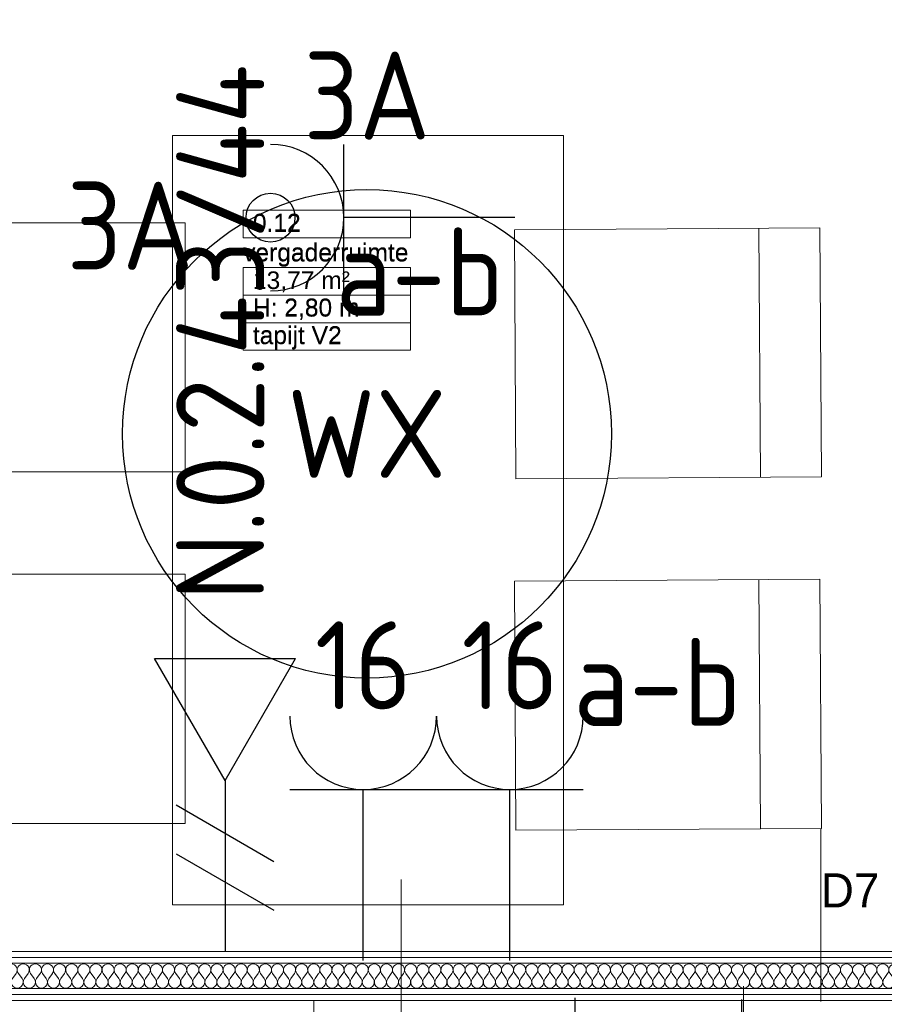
# Model space of a CAD drawing. Header units: millimetres. Extents: x -39149 to 267781, y -2340 to 58540.
# Tile 211 of 244: x 37482 to 39251, y 38920 to 40935. Entities that reach past the tile are written whole.
import ezdxf
from ezdxf.enums import TextEntityAlignment as Align

# ---------------------------------------------------------------- set-up
doc = ezdxf.new("R2010")
doc.units = ezdxf.units.MM
doc.header["$LTSCALE"] = 100
doc.header["$MEASUREMENT"] = 0
doc.linetypes.add('B0701', pattern=[46.823999, 31.199999, -15.624])
for name, color, linetype in [('22 C Binnenwanden', 7, 'Continuous'), ('22 C Binnenwanden Doorsnede-arcering', 7, 'Continuous'), ('22 C Binnenwanden Laagscheidingslijnen', 7, 'Continuous'), ('45 Plafond', 7, 'Continuous'), ('82 Interieur', 7, 'Continuous'), ('A Markers details', 7, 'Continuous'), ('EL6222--_KRACHT_230', 3, 'Continuous'), ('EL6311--_LICHT_BINNEN', 3, 'Continuous'), ('EL6441--_DATACOM', 3, 'Continuous'), ('Z Ruimteoppervlak', 7, 'Continuous'), ('Z Ruimteoppervlak Zone label', 7, 'Continuous'), ('Z Ruimteoppervlak Zone tekst', 7, 'Continuous')]:
    doc.layers.add(name, color=color, linetype=linetype)
doc.styles.add('BURO-018', font='isocp.shx', dxfattribs={"height": 180})
doc.styles.add('GENERATED_STYLE_1', font='arial.ttf')
doc.styles.add('GENERATED_STYLE_2', font='swiss.ttf')
doc.styles.add('GENERATED_STYLE_3', font='swiss.ttf', dxfattribs={"width": 0.96})
doc.styles.get("Standard").update_dxf_attribs({"font": 'txt', "bigfont": 'BIGFONT.SHX'})

# ---------------------------------------------------------------- blocks, each defined once
blk = doc.blocks.new('vergaderruimte_0.12_1_7', base_point=(38110.3, 40403.4))
at = {"layer": 'Z Ruimteoppervlak Zone label', "color": 8, "linetype": 'Continuous', "lineweight": 0}
for p, q in [((37939.2, 40544.8), (38281.3, 40544.8)), ((37939.2, 40488.2), (37939.2, 40544.8)), ((38281.3, 40544.8), (38281.3, 40488.2)), ((38281.3, 40488.2), (37939.2, 40488.2)), ((37939.2, 40427.9), (38281.3, 40427.9)), ((37939.2, 40371.3), (37939.2, 40427.9)), ((38281.3, 40427.9), (38281.3, 40371.3)), ((38281.3, 40371.3), (37939.2, 40371.3)), ((37939.2, 40371.3), (38281.3, 40371.3)), ((37939.2, 40314.7), (37939.2, 40371.3)), ((38281.3, 40371.3), (38281.3, 40314.7)), ((38281.3, 40314.7), (37939.2, 40314.7)), ((37939.2, 40314.7), (38281.3, 40314.7)), ((37939.2, 40258.2), (37939.2, 40314.7)), ((38281.3, 40314.7), (38281.3, 40258.2)), ((38281.3, 40258.2), (37939.2, 40258.2))]:
    blk.add_line(p, q, dxfattribs=at)
at = {"linetype": 'Continuous', "lineweight": 0, "flags": 1}
for tag in ['ROOM_AREA', 'ROOM_PERIM', 'ROOM_WALLS_SURF', 'ROOM_DOORS_SURF', 'ROOM_WINDS_SURF', 'ROOM_BASELEV', 'ROOM_NET_AREA', 'ROOM_REDUCED_AREA', 'ROOM_CALC_AREA', 'ROOM_VOLUME']:
    blk.add_attdef(tag, text='', height=2000, dxfattribs=at).set_placement((38110.3, 39831.9), align=Align.BOTTOM_LEFT)
at = {"layer": 'Z Ruimteoppervlak Zone tekst', "color": 2, "lineweight": 0, "insert": (37959.2, 40419.7), "char_height": 36, "attachment_point": 1, "style": 'GENERATED_STYLE_1'}
blk.add_mtext('{13,77 m²}', dxfattribs=at)
at = {"layer": 'Z Ruimteoppervlak Zone tekst', "color": 2, "lineweight": 0}
for tag, style, p in [('ROOM_NUMBER', 'GENERATED_STYLE_1', (37959.2, 40489.9)), ('ROOM_NAME', 'GENERATED_STYLE_2', (37939.2, 40429.2)), ('ROOM_HEIGHT', 'GENERATED_STYLE_1', (37959.2, 40316.4)), ('BASEC', 'GENERATED_STYLE_1', (37959.2, 40259.9))]:
    blk.add_attdef(tag, text='', height=36, dxfattribs=dict(at, style=style)).set_placement(p, align=Align.BOTTOM_LEFT)
blk = doc.blocks.new('Slab_121_7', base_point=(40134.1, 38927.6))
at = {"layer": '45 Plafond', "color": 8, "linetype": 'B0701', "lineweight": 0}
blk.add_lwpolyline([(40134.1, 38927.6), (36994.9, 38927.6, -0.445204), (35975.5, 40059.7), (35886.2, 39209.2, 0.445204), (36994.9, 37978), (40267.5, 37978)], format="xyb", close=True, dxfattribs=at)
blk = doc.blocks.new('Slab_123_7', base_point=(38594.4, 39122.9))
at = {"layer": '82 Interieur', "color": 8, "linetype": 'Continuous', "lineweight": 0}
blk.add_lwpolyline([(38594.4, 39122.9), (37794.4, 39122.9), (37794.4, 40697.8), (38594.4, 40697.8)], close=True, dxfattribs=at)
blk = doc.blocks.new('*X613')
at = {"layer": '22 C Binnenwanden Doorsnede-arcering', "color": 8, "linetype": 'Continuous', "lineweight": 0}
for p, q in [((36996.8, 38972.7), (37004.2, 38982.6)), ((37016.6, 38972.7), (37009.1, 38982.6)), ((37021.5, 38972.7), (37029, 38982.6)), ((37041.3, 38972.7), (37033.9, 38982.6)), ((37046.3, 38972.7), (37053.7, 38982.6)), ((37066.1, 38972.7), (37058.7, 38982.6)), ((37071, 38972.7), (37078.5, 38982.6)), ((37090.9, 38972.7), (37083.4, 38982.6)), ((37095.8, 38972.7), (37103.2, 38982.6)), ((37115.6, 38972.7), (37108.2, 38982.6)), ((37120.6, 38972.7), (37128, 38982.6)), ((37140.4, 38972.7), (37133, 38982.6)), ((37145.3, 38972.7), (37152.8, 38982.6)), ((37165.1, 38972.7), (37157.7, 38982.6)), ((37170.1, 38972.7), (37177.5, 38982.6)), ((37189.9, 38972.7), (37182.5, 38982.6)), ((37194.9, 38972.7), (37202.3, 38982.6)), ((37214.7, 38972.7), (37207.2, 38982.6)), ((37219.6, 38972.7), (37227, 38982.6)), ((37239.4, 38972.7), (37232, 38982.6)), ((37244.4, 38972.7), (37251.8, 38982.6)), ((37264.2, 38972.7), (37256.8, 38982.6)), ((37269.1, 38972.7), (37276.6, 38982.6)), ((37289, 38972.7), (37281.5, 38982.6)), ((37293.9, 38972.7), (37301.3, 38982.6)), ((37313.7, 38972.7), (37306.3, 38982.6)), ((37318.7, 38972.7), (37326.1, 38982.6)), ((37338.5, 38972.7), (37331, 38982.6)), ((37343.4, 38972.7), (37350.9, 38982.6)), ((37363.2, 38972.7), (37355.8, 38982.6)), ((37368.2, 38972.7), (37375.6, 38982.6)), ((37388, 38972.7), (37380.6, 38982.6)), ((37393, 38972.7), (37400.4, 38982.6)), ((37412.8, 38972.7), (37405.3, 38982.6)), ((37417.7, 38972.7), (37425.1, 38982.6)), ((37437.5, 38972.7), (37430.1, 38982.6)), ((37442.5, 38972.7), (37449.9, 38982.6)), ((37462.3, 38972.7), (37454.9, 38982.6)), ((37467.2, 38972.7), (37474.7, 38982.6)), ((37487, 38972.7), (37479.6, 38982.6)), ((37492, 38972.7), (37499.4, 38982.6)), ((37511.8, 38972.7), (37504.4, 38982.6)), ((37516.8, 38972.7), (37524.2, 38982.6)), ((37536.6, 38972.7), (37529.1, 38982.6)), ((37541.5, 38972.7), (37549, 38982.6)), ((37561.3, 38972.7), (37553.9, 38982.6)), ((37566.3, 38972.7), (37573.7, 38982.6)), ((37586.1, 38972.7), (37578.7, 38982.6)), ((37591, 38972.7), (37598.5, 38982.6)), ((37610.9, 38972.7), (37603.4, 38982.6)), ((37615.8, 38972.7), (37623.2, 38982.6)), ((37635.6, 38972.7), (37628.2, 38982.6)), ((37640.6, 38972.7), (37648, 38982.6)), ((37660.4, 38972.7), (37653, 38982.6)), ((37665.3, 38972.7), (37672.8, 38982.6)), ((37685.1, 38972.7), (37677.7, 38982.6)), ((37690.1, 38972.7), (37697.5, 38982.6)), ((37709.9, 38972.7), (37702.5, 38982.6)), ((37714.9, 38972.7), (37722.3, 38982.6)), ((37734.7, 38972.7), (37727.2, 38982.6)), ((37739.6, 38972.7), (37747, 38982.6)), ((37759.4, 38972.7), (37752, 38982.6)), ((37764.4, 38972.7), (37771.8, 38982.6)), ((37784.2, 38972.7), (37776.8, 38982.6)), ((37789.1, 38972.7), (37796.6, 38982.6)), ((37809, 38972.7), (37801.5, 38982.6)), ((37813.9, 38972.7), (37821.3, 38982.6)), ((37833.7, 38972.7), (37826.3, 38982.6)), ((37838.7, 38972.7), (37846.1, 38982.6)), ((37858.5, 38972.7), (37851, 38982.6)), ((37863.4, 38972.7), (37870.9, 38982.6)), ((37883.2, 38972.7), (37875.8, 38982.6)), ((37888.2, 38972.7), (37895.6, 38982.6)), ((37908, 38972.7), (37900.6, 38982.6)), ((37913, 38972.7), (37920.4, 38982.6)), ((37932.8, 38972.7), (37925.3, 38982.6)), ((37937.7, 38972.7), (37945.1, 38982.6)), ((37957.5, 38972.7), (37950.1, 38982.6)), ((37962.5, 38972.7), (37969.9, 38982.6)), ((37982.3, 38972.7), (37974.9, 38982.6)), ((37987.2, 38972.7), (37994.7, 38982.6)), ((38007, 38972.7), (37999.6, 38982.6)), ((38012, 38972.7), (38019.4, 38982.6)), ((38031.8, 38972.7), (38024.4, 38982.6)), ((38036.8, 38972.7), (38044.2, 38982.6)), ((38056.6, 38972.7), (38049.1, 38982.6)), ((38061.5, 38972.7), (38069, 38982.6)), ((38081.3, 38972.7), (38073.9, 38982.6)), ((38086.3, 38972.7), (38093.7, 38982.6)), ((38106.1, 38972.7), (38098.7, 38982.6)), ((38111, 38972.7), (38118.5, 38982.6)), ((38130.9, 38972.7), (38123.4, 38982.6)), ((38135.8, 38972.7), (38143.2, 38982.6)), ((38155.6, 38972.7), (38148.2, 38982.6)), ((38160.6, 38972.7), (38168, 38982.6)), ((38180.4, 38972.7), (38173, 38982.6)), ((38185.3, 38972.7), (38192.8, 38982.6)), ((38205.1, 38972.7), (38197.7, 38982.6)), ((38210.1, 38972.7), (38217.5, 38982.6)), ((38229.9, 38972.7), (38222.5, 38982.6)), ((38234.9, 38972.7), (38242.3, 38982.6)), ((38254.7, 38972.7), (38247.2, 38982.6)), ((38259.6, 38972.7), (38267, 38982.6)), ((38279.4, 38972.7), (38272, 38982.6)), ((38284.4, 38972.7), (38291.8, 38982.6)), ((38304.2, 38972.7), (38296.8, 38982.6)), ((38309.1, 38972.7), (38316.6, 38982.6)), ((38329, 38972.7), (38321.5, 38982.6)), ((38333.9, 38972.7), (38341.3, 38982.6)), ((38353.7, 38972.7), (38346.3, 38982.6)), ((38358.7, 38972.7), (38366.1, 38982.6)), ((38378.5, 38972.7), (38371, 38982.6)), ((38383.4, 38972.7), (38390.9, 38982.6)), ((38403.2, 38972.7), (38395.8, 38982.6)), ((38408.2, 38972.7), (38415.6, 38982.6)), ((38428, 38972.7), (38420.6, 38982.6)), ((38433, 38972.7), (38440.4, 38982.6)), ((38452.8, 38972.7), (38445.3, 38982.6)), ((38457.7, 38972.7), (38465.1, 38982.6)), ((38477.5, 38972.7), (38470.1, 38982.6)), ((38482.5, 38972.7), (38489.9, 38982.6)), ((38502.3, 38972.7), (38494.9, 38982.6)), ((38507.2, 38972.7), (38514.7, 38982.6)), ((38527, 38972.7), (38519.6, 38982.6)), ((38532, 38972.7), (38539.4, 38982.6)), ((38551.8, 38972.7), (38544.4, 38982.6)), ((38556.8, 38972.7), (38564.2, 38982.6)), ((38576.6, 38972.7), (38569.1, 38982.6)), ((38581.5, 38972.7), (38589, 38982.6)), ((38601.3, 38972.7), (38593.9, 38982.6)), ((38606.3, 38972.7), (38613.7, 38982.6)), ((38626.1, 38972.7), (38618.7, 38982.6)), ((38631, 38972.7), (38638.5, 38982.6)), ((38650.9, 38972.7), (38643.4, 38982.6)), ((38655.8, 38972.7), (38663.2, 38982.6)), ((38675.6, 38972.7), (38668.2, 38982.6)), ((38680.6, 38972.7), (38688, 38982.6)), ((38700.4, 38972.7), (38693, 38982.6)), ((38705.3, 38972.7), (38712.8, 38982.6)), ((38725.1, 38972.7), (38717.7, 38982.6)), ((38730.1, 38972.7), (38737.5, 38982.6)), ((38749.9, 38972.7), (38742.5, 38982.6)), ((38754.9, 38972.7), (38762.3, 38982.6)), ((38774.7, 38972.7), (38767.2, 38982.6)), ((38779.6, 38972.7), (38787, 38982.6)), ((38799.4, 38972.7), (38792, 38982.6)), ((38804.4, 38972.7), (38811.8, 38982.6)), ((38824.2, 38972.7), (38816.8, 38982.6)), ((38829.1, 38972.7), (38836.6, 38982.6)), ((38849, 38972.7), (38841.5, 38982.6)), ((38853.9, 38972.7), (38861.3, 38982.6)), ((38873.7, 38972.7), (38866.3, 38982.6)), ((38878.7, 38972.7), (38886.1, 38982.6)), ((38898.5, 38972.7), (38891, 38982.6)), ((38903.4, 38972.7), (38910.9, 38982.6)), ((38923.2, 38972.7), (38915.8, 38982.6)), ((38928.2, 38972.7), (38935.6, 38982.6)), ((38948, 38972.7), (38940.6, 38982.6)), ((38953, 38972.7), (38960.4, 38982.6)), ((38972.8, 38972.7), (38965.3, 38982.6)), ((38977.7, 38972.7), (38985.1, 38982.6)), ((38997.5, 38972.7), (38990.1, 38982.6)), ((39002.5, 38972.7), (39009.9, 38982.6)), ((39022.3, 38972.7), (39014.9, 38982.6)), ((39027.2, 38972.7), (39034.7, 38982.6)), ((39047, 38972.7), (39039.6, 38982.6)), ((39052, 38972.7), (39059.4, 38982.6)), ((39071.8, 38972.7), (39064.4, 38982.6)), ((39076.8, 38972.7), (39084.2, 38982.6)), ((39096.6, 38972.7), (39089.1, 38982.6)), ((39101.5, 38972.7), (39109, 38982.6)), ((39121.3, 38972.7), (39113.9, 38982.6)), ((39126.3, 38972.7), (39133.7, 38982.6)), ((39146.1, 38972.7), (39138.7, 38982.6)), ((39151, 38972.7), (39158.5, 38982.6)), ((39170.9, 38972.7), (39163.4, 38982.6)), ((39175.8, 38972.7), (39183.2, 38982.6)), ((39195.6, 38972.7), (39188.2, 38982.6)), ((39200.6, 38972.7), (39208, 38982.6)), ((39220.4, 38972.7), (39213, 38982.6)), ((39225.3, 38972.7), (39232.8, 38982.6)), ((39245.1, 38972.7), (39237.7, 38982.6)), ((39250.1, 38972.7), (39257.5, 38982.6)), ((39269.9, 38972.7), (39262.5, 38982.6)), ((39274.9, 38972.7), (39282.3, 38982.6)), ((39294.7, 38972.7), (39287.2, 38982.6)), ((39299.6, 38972.7), (39307, 38982.6)), ((39319.4, 38972.7), (39312, 38982.6)), ((39324.4, 38972.7), (39331.8, 38982.6)), ((39344.2, 38972.7), (39336.8, 38982.6)), ((39349.1, 38972.7), (39356.6, 38982.6)), ((39369, 38972.7), (39361.5, 38982.6)), ((39373.9, 38972.7), (39381.3, 38982.6)), ((39393.7, 38972.7), (39386.3, 38982.6)), ((39398.7, 38972.7), (39406.1, 38982.6)), ((39418.5, 38972.7), (39411, 38982.6)), ((39423.4, 38972.7), (39430.9, 38982.6)), ((39443.2, 38972.7), (39435.8, 38982.6)), ((39448.2, 38972.7), (39455.6, 38982.6)), ((39468, 38972.7), (39460.6, 38982.6)), ((39473, 38972.7), (39480.4, 38982.6)), ((39492.8, 38972.7), (39485.3, 38982.6)), ((39497.7, 38972.7), (39505.1, 38982.6)), ((39517.5, 38972.7), (39510.1, 38982.6)), ((39522.5, 38972.7), (39529.9, 38982.6)), ((39542.3, 38972.7), (39534.9, 38982.6)), ((39547.2, 38972.7), (39554.7, 38982.6)), ((39567, 38972.7), (39559.6, 38982.6)), ((39572, 38972.7), (39579.4, 38982.6)), ((39591.8, 38972.7), (39584.4, 38982.6)), ((39596.8, 38972.7), (39604.2, 38982.6)), ((39616.6, 38972.7), (39609.1, 38982.6)), ((39621.5, 38972.7), (39629, 38982.6)), ((39641.3, 38972.7), (39633.9, 38982.6)), ((39646.3, 38972.7), (39653.7, 38982.6)), ((39666.1, 38972.7), (39658.7, 38982.6)), ((39671, 38972.7), (39678.5, 38982.6)), ((39690.9, 38972.7), (39683.4, 38982.6)), ((39695.8, 38972.7), (39703.2, 38982.6)), ((39715.6, 38972.7), (39708.2, 38982.6)), ((39720.6, 38972.7), (39728, 38982.6)), ((39740.4, 38972.7), (39733, 38982.6)), ((39745.3, 38972.7), (39752.8, 38982.6)), ((39765.1, 38972.7), (39757.7, 38982.6)), ((39770.1, 38972.7), (39777.5, 38982.6)), ((39789.9, 38972.7), (39782.5, 38982.6)), ((39794.9, 38972.7), (39802.3, 38982.6)), ((39814.7, 38972.7), (39807.2, 38982.6)), ((39819.6, 38972.7), (39827, 38982.6)), ((39839.4, 38972.7), (39832, 38982.6)), ((39844.4, 38972.7), (39851.8, 38982.6)), ((39864.2, 38972.7), (39856.8, 38982.6)), ((39869.1, 38972.7), (39876.6, 38982.6)), ((39889, 38972.7), (39881.5, 38982.6)), ((39893.9, 38972.7), (39901.3, 38982.6)), ((39913.7, 38972.7), (39906.3, 38982.6)), ((39918.7, 38972.7), (39926.1, 38982.6)), ((39938.5, 38972.7), (39931, 38982.6)), ((39943.4, 38972.7), (39950.9, 38982.6)), ((39963.2, 38972.7), (39955.8, 38982.6)), ((39968.2, 38972.7), (39975.6, 38982.6)), ((39988, 38972.7), (39980.6, 38982.6)), ((39993, 38972.7), (40000.4, 38982.6)), ((40012.8, 38972.7), (40005.3, 38982.6)), ((40017.7, 38972.7), (40025.1, 38982.6)), ((40037.5, 38972.7), (40030.1, 38982.6)), ((40042.5, 38972.7), (40049.9, 38982.6)), ((40062.3, 38972.7), (40054.9, 38982.6)), ((40067.2, 38972.7), (40074.7, 38982.6)), ((40087, 38972.7), (40079.6, 38982.6)), ((40092, 38972.7), (40099.4, 38982.6)), ((40111.8, 38972.7), (40104.4, 38982.6)), ((40116.8, 38972.7), (40124.2, 38982.6))]:
    blk.add_line(p, q, dxfattribs=at)
for centre, start, end in [((36994.3, 38990), 323.1301, 87.072), ((37019, 38990), 90, 216.8699), ((37019, 38990), 323.1301, 90), ((37043.8, 38990), 90, 216.8699), ((37043.8, 38990), 323.1301, 90), ((37068.6, 38990), 90, 216.8699), ((37068.6, 38990), 323.1301, 90), ((37093.3, 38990), 90, 216.8699), ((37093.3, 38990), 323.1301, 90), ((37118.1, 38990), 90, 216.8699), ((37118.1, 38990), 323.1301, 90), ((37142.9, 38990), 90, 216.8699), ((37142.9, 38990), 323.1301, 90), ((37167.6, 38990), 90, 216.8699), ((37167.6, 38990), 323.1301, 90), ((37192.4, 38990), 90, 216.8699), ((37192.4, 38990), 323.1301, 90), ((37217.1, 38990), 90, 216.8699), ((37217.1, 38990), 323.1301, 90), ((37241.9, 38990), 90, 216.8699), ((37241.9, 38990), 323.1301, 90), ((37266.7, 38990), 90, 216.8699), ((37266.7, 38990), 323.1301, 90), ((37291.4, 38990), 90, 216.8699), ((37291.4, 38990), 323.1301, 90), ((37316.2, 38990), 90, 216.8699), ((37316.2, 38990), 323.1301, 90), ((37341, 38990), 90, 216.8699), ((37341, 38990), 323.1301, 90), ((37365.7, 38990), 90, 216.8699), ((37365.7, 38990), 323.1301, 90), ((37390.5, 38990), 90, 216.8699), ((37390.5, 38990), 323.1301, 90), ((37415.2, 38990), 90, 216.8699), ((37415.2, 38990), 323.1301, 90), ((37440, 38990), 90, 216.8699), ((37440, 38990), 323.1301, 90), ((37464.8, 38990), 90, 216.8699), ((37464.8, 38990), 323.1301, 90), ((37489.5, 38990), 90, 216.8699), ((37489.5, 38990), 323.1301, 90), ((37514.3, 38990), 90, 216.8699), ((37514.3, 38990), 323.1301, 90), ((37539, 38990), 90, 216.8699), ((37539, 38990), 323.1301, 90), ((37563.8, 38990), 90, 216.8699), ((37563.8, 38990), 323.1301, 90), ((37588.6, 38990), 90, 216.8699), ((37588.6, 38990), 323.1301, 90), ((37613.3, 38990), 90, 216.8699), ((37613.3, 38990), 323.1301, 90), ((37638.1, 38990), 90, 216.8699), ((37638.1, 38990), 323.1301, 90), ((37662.9, 38990), 90, 216.8699), ((37662.9, 38990), 323.1301, 90), ((37687.6, 38990), 90, 216.8699), ((37687.6, 38990), 323.1301, 90), ((37712.4, 38990), 90, 216.8699), ((37712.4, 38990), 323.1301, 90), ((37737.1, 38990), 90, 216.8699), ((37737.1, 38990), 323.1301, 90), ((37761.9, 38990), 90, 216.8699), ((37761.9, 38990), 323.1301, 90), ((37786.7, 38990), 90, 216.8699), ((37786.7, 38990), 323.1301, 90), ((37811.4, 38990), 90, 216.8699), ((37811.4, 38990), 323.1301, 90), ((37836.2, 38990), 90, 216.8699), ((37836.2, 38990), 323.1301, 90), ((37861, 38990), 90, 216.8699), ((37861, 38990), 323.1301, 90), ((37885.7, 38990), 90, 216.8699), ((37885.7, 38990), 323.1301, 90), ((37910.5, 38990), 90, 216.8699), ((37910.5, 38990), 323.1301, 90), ((37935.2, 38990), 90, 216.8699), ((37935.2, 38990), 323.1301, 90), ((37960, 38990), 90, 216.8699), ((37960, 38990), 323.1301, 90), ((37984.8, 38990), 90, 216.8699), ((37984.8, 38990), 323.1301, 90), ((38009.5, 38990), 90, 216.8699), ((38009.5, 38990), 323.1301, 90), ((38034.3, 38990), 90, 216.8699), ((38034.3, 38990), 323.1301, 90), ((38059, 38990), 90, 216.8699), ((38059, 38990), 323.1301, 90), ((38083.8, 38990), 90, 216.8699), ((38083.8, 38990), 323.1301, 90), ((38108.6, 38990), 90, 216.8699), ((38108.6, 38990), 323.1301, 90), ((38133.3, 38990), 90, 216.8699), ((38133.3, 38990), 323.1301, 90), ((38158.1, 38990), 90, 216.8699), ((38158.1, 38990), 323.1301, 90), ((38182.9, 38990), 90, 216.8699), ((38182.9, 38990), 323.1301, 90), ((38207.6, 38990), 90, 216.8699), ((38207.6, 38990), 323.1301, 90), ((38232.4, 38990), 90, 216.8699), ((38232.4, 38990), 323.1301, 90), ((38257.1, 38990), 90, 216.8699), ((38257.1, 38990), 323.1301, 90), ((38281.9, 38990), 90, 216.8699), ((38281.9, 38990), 323.1301, 90), ((38306.7, 38990), 90, 216.8699), ((38306.7, 38990), 323.1301, 90), ((38331.4, 38990), 90, 216.8699), ((38331.4, 38990), 323.1301, 90), ((38356.2, 38990), 90, 216.8699), ((38356.2, 38990), 323.1301, 90), ((38381, 38990), 90, 216.8699), ((38381, 38990), 323.1301, 90), ((38405.7, 38990), 90, 216.8699), ((38405.7, 38990), 323.1301, 90), ((38430.5, 38990), 90, 216.8699), ((38430.5, 38990), 323.1301, 90), ((38455.2, 38990), 90, 216.8699), ((38455.2, 38990), 323.1301, 90), ((38480, 38990), 90, 216.8699), ((38480, 38990), 323.1301, 90), ((38504.8, 38990), 90, 216.8699), ((38504.8, 38990), 323.1301, 90), ((38529.5, 38990), 90, 216.8699), ((38529.5, 38990), 323.1301, 90), ((38554.3, 38990), 90, 216.8699), ((38554.3, 38990), 323.1301, 90), ((38579, 38990), 90, 216.8699), ((38579, 38990), 323.1301, 90), ((38603.8, 38990), 90, 216.8699), ((38603.8, 38990), 323.1301, 90), ((38628.6, 38990), 90, 216.8699), ((38628.6, 38990), 323.1301, 90), ((38653.3, 38990), 90, 216.8699), ((38653.3, 38990), 323.1301, 90), ((38678.1, 38990), 90, 216.8699), ((38678.1, 38990), 323.1301, 90), ((38702.9, 38990), 90, 216.8699), ((38702.9, 38990), 323.1301, 90), ((38727.6, 38990), 90, 216.8699), ((38727.6, 38990), 323.1301, 90), ((38752.4, 38990), 90, 216.8699), ((38752.4, 38990), 323.1301, 90), ((38777.1, 38990), 90, 216.8699), ((38777.1, 38990), 323.1301, 90), ((38801.9, 38990), 90, 216.8699), ((38801.9, 38990), 323.1301, 90), ((38826.7, 38990), 90, 216.8699), ((38826.7, 38990), 323.1301, 90), ((38851.4, 38990), 90, 216.8699), ((38851.4, 38990), 323.1301, 90), ((38876.2, 38990), 90, 216.8699), ((38876.2, 38990), 323.1301, 90), ((38901, 38990), 90, 216.8699), ((38901, 38990), 323.1301, 90), ((38925.7, 38990), 90, 216.8699), ((38925.7, 38990), 323.1301, 90), ((38950.5, 38990), 90, 216.8699), ((38950.5, 38990), 323.1301, 90), ((38975.2, 38990), 90, 216.8699), ((38975.2, 38990), 323.1301, 90), ((39000, 38990), 90, 216.8699), ((39000, 38990), 323.1301, 90), ((39024.8, 38990), 90, 216.8699), ((39024.8, 38990), 323.1301, 90), ((39049.5, 38990), 90, 216.8699), ((39049.5, 38990), 323.1301, 90), ((39074.3, 38990), 90, 216.8699), ((39074.3, 38990), 323.1301, 90), ((39099, 38990), 90, 216.8699), ((39099, 38990), 323.1301, 90), ((39123.8, 38990), 90, 216.8699), ((39123.8, 38990), 323.1301, 90), ((39148.6, 38990), 90, 216.8699), ((39148.6, 38990), 323.1301, 90), ((39173.3, 38990), 90, 216.8699), ((39173.3, 38990), 323.1301, 90), ((39198.1, 38990), 90, 216.8699), ((39198.1, 38990), 323.1301, 90), ((39222.9, 38990), 90, 216.8699), ((39222.9, 38990), 323.1301, 90), ((39247.6, 38990), 90, 216.8699), ((39247.6, 38990), 323.1301, 90), ((39272.4, 38990), 90, 216.8699), ((39272.4, 38990), 323.1301, 90), ((39297.1, 38990), 90, 216.8699), ((39297.1, 38990), 323.1301, 90), ((39321.9, 38990), 90, 216.8699), ((39321.9, 38990), 323.1301, 90), ((39346.7, 38990), 90, 216.8699), ((39346.7, 38990), 323.1301, 90), ((39371.4, 38990), 90, 216.8699), ((39371.4, 38990), 323.1301, 90), ((39396.2, 38990), 90, 216.8699), ((39396.2, 38990), 323.1301, 90), ((39421, 38990), 90, 216.8699), ((39421, 38990), 323.1301, 90), ((39445.7, 38990), 90, 216.8699), ((39445.7, 38990), 323.1301, 90), ((39470.5, 38990), 90, 216.8699), ((39470.5, 38990), 323.1301, 90), ((39495.2, 38990), 90, 216.8699), ((39495.2, 38990), 323.1301, 90), ((39520, 38990), 90, 216.8699), ((39520, 38990), 323.1301, 90), ((39544.8, 38990), 90, 216.8699), ((39544.8, 38990), 323.1301, 90), ((39569.5, 38990), 90, 216.8699), ((39569.5, 38990), 323.1301, 90), ((39594.3, 38990), 90, 216.8699), ((39594.3, 38990), 323.1301, 90), ((39619, 38990), 90, 216.8699), ((39619, 38990), 323.1301, 90), ((39643.8, 38990), 90, 216.8699), ((39643.8, 38990), 323.1301, 90), ((39668.6, 38990), 90, 216.8699), ((39668.6, 38990), 323.1301, 90), ((39693.3, 38990), 90, 216.8699), ((39693.3, 38990), 323.1301, 90), ((39718.1, 38990), 90, 216.8699), ((39718.1, 38990), 323.1301, 90), ((39742.9, 38990), 90, 216.8699), ((39742.9, 38990), 323.1301, 90), ((39767.6, 38990), 90, 216.8699), ((39767.6, 38990), 323.1301, 90), ((39792.4, 38990), 90, 216.8699), ((39792.4, 38990), 323.1301, 90), ((39817.1, 38990), 90, 216.8699), ((39817.1, 38990), 323.1301, 90), ((39841.9, 38990), 90, 216.8699), ((39841.9, 38990), 323.1301, 90), ((39866.7, 38990), 90, 216.8699), ((39866.7, 38990), 323.1301, 90), ((39891.4, 38990), 90, 216.8699), ((39891.4, 38990), 323.1301, 90), ((39916.2, 38990), 90, 216.8699), ((39916.2, 38990), 323.1301, 90), ((39941, 38990), 90, 216.8699), ((39941, 38990), 323.1301, 90), ((39965.7, 38990), 90, 216.8699), ((39965.7, 38990), 323.1301, 90), ((39990.5, 38990), 90, 216.8699), ((39990.5, 38990), 323.1301, 90), ((40015.2, 38990), 90, 216.8699), ((40015.2, 38990), 323.1301, 90), ((40040, 38990), 90, 216.8699), ((40040, 38990), 323.1301, 90), ((40064.8, 38990), 90, 216.8699), ((40064.8, 38990), 323.1301, 90), ((40089.5, 38990), 90, 216.8699), ((40089.5, 38990), 323.1301, 90), ((40114.3, 38990), 90, 216.8699), ((40114.3, 38990), 36.253, 90), ((40114.3, 38990), 323.1301, 339.7424), ((37006.7, 38965.2), 143.1301, 161.6079), ((37006.7, 38965.2), 198.3921, 36.8699), ((37031.4, 38965.2), 143.1301, 36.8699), ((37056.2, 38965.2), 143.1301, 36.8699), ((37081, 38965.2), 143.1301, 36.8699), ((37105.7, 38965.2), 143.1301, 36.8699), ((37130.5, 38965.2), 143.1301, 36.8699), ((37155.2, 38965.2), 143.1301, 36.8699), ((37180, 38965.2), 143.1301, 36.8699), ((37204.8, 38965.2), 143.1301, 36.8699), ((37229.5, 38965.2), 143.1301, 36.8699), ((37254.3, 38965.2), 143.1301, 36.8699), ((37279, 38965.2), 143.1301, 36.8699), ((37303.8, 38965.2), 143.1301, 36.8699), ((37328.6, 38965.2), 143.1301, 36.8699), ((37353.3, 38965.2), 143.1301, 36.8699), ((37378.1, 38965.2), 143.1301, 36.8699), ((37402.9, 38965.2), 143.1301, 36.8699), ((37427.6, 38965.2), 143.1301, 36.8699), ((37452.4, 38965.2), 143.1301, 36.8699), ((37477.1, 38965.2), 143.1301, 36.8699), ((37501.9, 38965.2), 143.1301, 36.8699), ((37526.7, 38965.2), 143.1301, 36.8699), ((37551.4, 38965.2), 143.1301, 36.8699), ((37576.2, 38965.2), 143.1301, 36.8699), ((37601, 38965.2), 143.1301, 36.8699), ((37625.7, 38965.2), 143.1301, 36.8699), ((37650.5, 38965.2), 143.1301, 36.8699), ((37675.2, 38965.2), 143.1301, 36.8699), ((37700, 38965.2), 143.1301, 36.8699), ((37724.8, 38965.2), 143.1301, 36.8699), ((37749.5, 38965.2), 143.1301, 36.8699), ((37774.3, 38965.2), 143.1301, 36.8699), ((37799, 38965.2), 143.1301, 36.8699), ((37823.8, 38965.2), 143.1301, 36.8699), ((37848.6, 38965.2), 143.1301, 36.8699), ((37873.3, 38965.2), 143.1301, 36.8699), ((37898.1, 38965.2), 143.1301, 36.8699), ((37922.9, 38965.2), 143.1301, 36.8699), ((37947.6, 38965.2), 143.1301, 36.8699), ((37972.4, 38965.2), 143.1301, 36.8699), ((37997.1, 38965.2), 143.1301, 36.8699), ((38021.9, 38965.2), 143.1301, 36.8699), ((38046.7, 38965.2), 143.1301, 36.8699), ((38071.4, 38965.2), 143.1301, 36.8699), ((38096.2, 38965.2), 143.1301, 36.8699), ((38121, 38965.2), 143.1301, 36.8699), ((38145.7, 38965.2), 143.1301, 36.8699), ((38170.5, 38965.2), 143.1301, 36.8699), ((38195.2, 38965.2), 143.1301, 36.8699), ((38220, 38965.2), 143.1301, 36.8699), ((38244.8, 38965.2), 143.1301, 36.8699), ((38269.5, 38965.2), 143.1301, 36.8699), ((38294.3, 38965.2), 143.1301, 36.8699), ((38319, 38965.2), 143.1301, 36.8699), ((38343.8, 38965.2), 143.1301, 36.8699), ((38368.6, 38965.2), 143.1301, 36.8699), ((38393.3, 38965.2), 143.1301, 36.8699), ((38418.1, 38965.2), 143.1301, 36.8699), ((38442.9, 38965.2), 143.1301, 36.8699), ((38467.6, 38965.2), 143.1301, 36.8699), ((38492.4, 38965.2), 143.1301, 36.8699), ((38517.1, 38965.2), 143.1301, 36.8699), ((38541.9, 38965.2), 143.1301, 36.8699), ((38566.7, 38965.2), 143.1301, 36.8699), ((38591.4, 38965.2), 143.1301, 36.8699), ((38616.2, 38965.2), 143.1301, 36.8699), ((38641, 38965.2), 143.1301, 36.8699), ((38665.7, 38965.2), 143.1301, 36.8699), ((38690.5, 38965.2), 143.1301, 36.8699), ((38715.2, 38965.2), 143.1301, 36.8699), ((38740, 38965.2), 143.1301, 36.8699), ((38764.8, 38965.2), 143.1301, 36.8699), ((38789.5, 38965.2), 143.1301, 36.8699), ((38814.3, 38965.2), 143.1301, 36.8699), ((38839, 38965.2), 143.1301, 36.8699), ((38863.8, 38965.2), 143.1301, 36.8699), ((38888.6, 38965.2), 143.1301, 36.8699), ((38913.3, 38965.2), 143.1301, 36.8699), ((38938.1, 38965.2), 143.1301, 36.8699), ((38962.9, 38965.2), 143.1301, 36.8699), ((38987.6, 38965.2), 143.1301, 36.8699), ((39012.4, 38965.2), 143.1301, 36.8699), ((39037.1, 38965.2), 143.1301, 36.8699), ((39061.9, 38965.2), 143.1301, 36.8699), ((39086.7, 38965.2), 143.1301, 36.8699), ((39111.4, 38965.2), 143.1301, 36.8699), ((39136.2, 38965.2), 143.1301, 36.8699), ((39161, 38965.2), 143.1301, 36.8699), ((39185.7, 38965.2), 143.1301, 36.8699), ((39210.5, 38965.2), 143.1301, 36.8699), ((39235.2, 38965.2), 143.1301, 36.8699), ((39260, 38965.2), 143.1301, 36.8699), ((39284.8, 38965.2), 143.1301, 36.8699), ((39309.5, 38965.2), 143.1301, 36.8699), ((39334.3, 38965.2), 143.1301, 36.8699), ((39359, 38965.2), 143.1301, 36.8699), ((39383.8, 38965.2), 143.1301, 36.8699), ((39408.6, 38965.2), 143.1301, 36.8699), ((39433.3, 38965.2), 143.1301, 36.8699), ((39458.1, 38965.2), 143.1301, 36.8699), ((39482.9, 38965.2), 143.1301, 36.8699), ((39507.6, 38965.2), 143.1301, 36.8699), ((39532.4, 38965.2), 143.1301, 36.8699), ((39557.1, 38965.2), 143.1301, 36.8699), ((39581.9, 38965.2), 143.1301, 36.8699), ((39606.7, 38965.2), 143.1301, 36.8699), ((39631.4, 38965.2), 143.1301, 36.8699), ((39656.2, 38965.2), 143.1301, 36.8699), ((39681, 38965.2), 143.1301, 36.8699), ((39705.7, 38965.2), 143.1301, 36.8699), ((39730.5, 38965.2), 143.1301, 36.8699), ((39755.2, 38965.2), 143.1301, 36.8699), ((39780, 38965.2), 143.1301, 36.8699), ((39804.8, 38965.2), 143.1301, 36.8699), ((39829.5, 38965.2), 143.1301, 36.8699), ((39854.3, 38965.2), 143.1301, 36.8699), ((39879, 38965.2), 143.1301, 36.8699), ((39903.8, 38965.2), 143.1301, 36.8699), ((39928.6, 38965.2), 143.1301, 36.8699), ((39953.3, 38965.2), 143.1301, 36.8699), ((39978.1, 38965.2), 143.1301, 36.8699), ((40002.9, 38965.2), 143.1301, 36.8699), ((40027.6, 38965.2), 143.1301, 36.8699), ((40052.4, 38965.2), 143.1301, 36.8699), ((40077.1, 38965.2), 143.1301, 36.8699), ((40101.9, 38965.2), 143.1301, 36.8699), ((40126.7, 38965.2), 143.1301, 287.7181)]:
    blk.add_arc(centre, 12.4, start, end, dxfattribs=at)
blk = doc.blocks.new('Wall_115_7', base_point=(40134.1, 38927.6))
at = {"layer": '22 C Binnenwanden', "color": 8, "linetype": 'Continuous', "lineweight": 0}
for p, q in [((40120, 39027.6), (36994.9, 39027.6)), ((36994.9, 38927.6), (40134.1, 38927.6))]:
    blk.add_line(p, q, dxfattribs=at)
at = {"layer": '22 C Binnenwanden Laagscheidingslijnen', "color": 8, "linetype": 'Continuous', "lineweight": 0}
for p, q in [((40121.7, 39015.6), (36994.9, 39015.6)), ((40123.4, 39003.6), (36994.9, 39003.6)), ((36994.9, 38951.6), (40130.7, 38951.6)), ((36994.9, 38939.6), (40132.4, 38939.6))]:
    blk.add_line(p, q, dxfattribs=at)
at = {"layer": '22 C Binnenwanden', "color": 1, "lineweight": 0}
blk.add_blockref('*X613', (0, 0), dxfattribs=at)
blk = doc.blocks.new('Bureaustoel 3 14 NL+')
at = {"layer": '82 Interieur', "color": 8, "linetype": 'Continuous', "lineweight": 0}
for p, q in [((255, 0), (-255, 0)), ((-255, -625), (-255, 0)), ((255, -625), (255, 0)), ((255, -125), (-255, -125)), ((255, -625), (-255, -625))]:
    blk.add_line(p, q, dxfattribs=at)
blk = doc.blocks.new('Detail Drawing_3_7', base_point=(39183.2, 38996.1))
at = {"layer": 'A Markers details', "color": 8, "linetype": 'Continuous', "lineweight": 0}
for p, q in [((39120.7, 39095.1), (39120.7, 39279.3)), ((39120.7, 38925.1), (39120.7, 39095.1))]:
    blk.add_line(p, q, dxfattribs=at)
at = {"layer": 'A Markers details', "color": 3, "lineweight": 0, "insert": (39120.7, 39117.8), "char_height": 70, "attachment_point": 7, "style": 'GENERATED_STYLE_3'}
blk.add_mtext('{D7}', dxfattribs=at)
blk = doc.blocks.new('Detail Drawing_9_7', base_point=(39006.4, 39018.1))
at = {"layer": 'A Markers details', "color": 8, "linetype": 'Continuous', "lineweight": 0}
blk.add_line((38962.4, 38956.4), (38962.6, 38656.4), dxfattribs=at)
at = {"layer": 'A Markers details', "color": 3, "lineweight": 0, "insert": (38962.6, 38679), "char_height": 70, "attachment_point": 7, "rotation": 0.0331, "style": 'GENERATED_STYLE_3'}
blk.add_mtext('{D14}', dxfattribs=at)
blk = doc.blocks.new('vergaderruimte_0.12_1_8', base_point=(38110.3, 40403.4))
at = {"layer": 'Z Ruimteoppervlak Zone label', "color": 8, "linetype": 'Continuous', "lineweight": 0}
for p, q in [((37939.2, 40544.8), (38281.3, 40544.8)), ((37939.2, 40488.2), (37939.2, 40544.8)), ((38281.3, 40544.8), (38281.3, 40488.2)), ((38281.3, 40488.2), (37939.2, 40488.2)), ((37939.2, 40427.9), (38281.3, 40427.9)), ((37939.2, 40371.3), (37939.2, 40427.9)), ((38281.3, 40427.9), (38281.3, 40371.3)), ((38281.3, 40371.3), (37939.2, 40371.3)), ((37939.2, 40371.3), (38281.3, 40371.3)), ((37939.2, 40314.7), (37939.2, 40371.3)), ((38281.3, 40371.3), (38281.3, 40314.7)), ((38281.3, 40314.7), (37939.2, 40314.7)), ((37939.2, 40314.7), (38281.3, 40314.7)), ((37939.2, 40258.2), (37939.2, 40314.7)), ((38281.3, 40314.7), (38281.3, 40258.2)), ((38281.3, 40258.2), (37939.2, 40258.2))]:
    blk.add_line(p, q, dxfattribs=at)
blk = doc.blocks.new('armatuurWX')
at = {"layer": 'EL6311--_LICHT_BINNEN', "linetype": 'Continuous'}
blk.add_circle((4665, -2615), 500, dxfattribs=at)
at = {"layer": 'EL6311--_LICHT_BINNEN', "linetype": 'Continuous', "style": 'BURO-018'}
for tag, p in [('E_GROEP', (4665, -2115)), ('E_GKAST', (4665, -2115)), ('E_SGROEP', (5115, -2115)), ('E_ARMCODE', (4665, -2615)), ('E_SLET', (5115, -2715))]:
    blk.add_attdef(tag, text='', height=180, dxfattribs=at).set_placement(p, align=Align.MIDDLE)
blk = doc.blocks.new('E00516')
at = {"color": 0, "linetype": 'ByBlock'}
for p, q in [((-1.5, 4.5), (1.5, 4.5)), ((0, 1), (0, 4.5))]:
    blk.add_line(p, q, dxfattribs=at)
blk.add_circle((0, 6), 0.5, dxfattribs=at)
blk.add_arc((0, 6), 1.5, 180, 0, dxfattribs=at)
at = {"color": 0, "linetype": 'ByBlock', "style": 'BURO-018'}
for tag, p in [('PANEL', (0, 11)), ('CIRCUIT', (0, 8)), ('SUBCIRCUIT', (4.5, 8)), ('SWITCHCODE', (3.5, 5))]:
    blk.add_attdef(tag, text='', height=1.8, dxfattribs=at).set_placement(p, align=Align.MIDDLE)
at = {"color": 0, "linetype": 'Continuous', "style": 'BURO-018', "flags": 1}
blk.add_attdef('ARTICLECODE', text='', height=1.8, dxfattribs=at).set_placement((0, 0), align=Align.MIDDLE)
blk = doc.blocks.new('111304')
at = {"color": 0, "linetype": 'Continuous'}
for p, q in [((-1.5, 4.5), (1.5, 4.5)), ((0, 1), (0, 4.5))]:
    blk.add_line(p, q, dxfattribs=at)
blk.add_arc((0, 6), 1.5, 180, 0, dxfattribs=at)
at = {"color": 0, "linetype": 'Continuous', "style": 'BURO-018'}
for tag, p in [('PANEL', (0, 11.5)), ('CIRCUIT', (0, 8.5)), ('SUBCIRCUIT', (4.5, 8.5))]:
    blk.add_attdef(tag, text='', height=1.8, dxfattribs=at).set_placement(p, align=Align.MIDDLE)
at = {"color": 0, "linetype": 'Continuous', "style": 'BURO-018', "flags": 1}
for tag, p in [('POWERCODE', (13, 8.5)), ('ARTICLECODE', (0, 0))]:
    blk.add_attdef(tag, text='', height=1.8, dxfattribs=at).set_placement(p, align=Align.MIDDLE)
blk = doc.blocks.new('E00153')
at = {"color": 0, "linetype": 'Continuous'}
for p, q in [((-1.443, 7), (1.443, 7)), ((0, 4.5), (-1.443, 7)), ((0, 4.5), (1.443, 7)), ((0, 4.5), (0, 1)), ((-1, 4), (1, 2.845)), ((-1, 3), (1, 1.845))]:
    blk.add_line(p, q, dxfattribs=at)
at = {"color": 7, "style": 'BURO-018'}
for tag, p in [('COMMENT1', (-6, 12)), ('COMMENT2', (6, 12)), ('DATACOM1', (-6, 9)), ('DATACOM2', (6, 9))]:
    blk.add_attdef(tag, text='', height=1.8, dxfattribs=at).set_placement(p, align=Align.MIDDLE)
at = {"color": 0, "style": 'BURO-018'}
blk.add_attdef('TEXT1', text='', height=1.8, dxfattribs=at).set_placement((2.5, 6), align=Align.MIDDLE)
at = {"color": 0, "linetype": 'Continuous', "style": 'BURO-018', "flags": 1}
blk.add_attdef('ARTICLECODE', text='', height=1.8, dxfattribs=at).set_placement((0, 0), align=Align.MIDDLE)

msp = doc.modelspace()

# ---------------------------------------------------------------- linework, layer by layer
at = {"layer": '82 Interieur', "color": 8, "linetype": 'Continuous', "lineweight": 0}
for p, q in [((38262.5, 39175.3), (38262.5, 38785.5)), ((38084.1, 37978), (38084.1, 38927.6))]:
    msp.add_line(p, q, dxfattribs=at)

# ---------------------------------------------------------------- block references
at = {"layer": '22 C Binnenwanden', "color": 1, "lineweight": 0}
msp.add_blockref('Wall_115_7', (40134.1, 38927.6), dxfattribs=at)
at = {"layer": '45 Plafond', "color": 255, "linetype": 'B0701', "lineweight": 0}
msp.add_blockref('Slab_121_7', (40134.1, 38927.6), dxfattribs=at)
at = {"layer": '82 Interieur', "color": 30, "linetype": 'Continuous', "lineweight": 0}
msp.add_blockref('Slab_123_7', (38594.4, 39122.9), dxfattribs=at)
at = {"layer": '82 Interieur', "color": 30, "linetype": 'Continuous', "lineweight": 0, "zscale": 1000}
for p, xscale, rotation in [((37195.6, 40264.2), -1, 90.0000000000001), ((39120.6, 40253.9), -0.9999999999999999, 270.3566495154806), ((37195.6, 39544.8), -1, 90.0000000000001), ((39120.6, 39534.6), -0.9999999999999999, 270.3566495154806)]:
    msp.add_blockref('Bureaustoel 3 14 NL+', p, dxfattribs=dict(at, xscale=xscale, rotation=rotation))
at = {"layer": 'A Markers details', "color": 9, "lineweight": 0}
for name, p in [('Detail Drawing_3_7', (39183.2, 38996.1)), ('Detail Drawing_9_7', (39006.4, 39018.1))]:
    msp.add_blockref(name, p, dxfattribs=at)
at = {"layer": 'EL6222--_KRACHT_230', "linetype": 'Continuous'}
ref = msp.add_blockref('111304', (38184.9, 38909.4), dxfattribs=dict(at, xscale=100, yscale=100, zscale=100))
ref.add_attrib('CIRCUIT', '16', dxfattribs={"layer": '0', "color": 3, "linetype": 'ByBlock', "height": 180, "style": 'BURO-018'}).set_placement((38184.9, 39613.4), align=Align.MIDDLE)
ref = msp.add_blockref('111304', (38484.9, 38909.4), dxfattribs=dict(at, xscale=100, yscale=100, zscale=100))
ref.add_attrib('CIRCUIT', '16', dxfattribs={"layer": '0', "color": 3, "linetype": 'ByBlock', "height": 180, "style": 'BURO-018'}).set_placement((38484.9, 39613.4), align=Align.MIDDLE)
ref = msp.add_blockref('111304', (38958.8, 39029.7), dxfattribs=dict(at, xscale=100, yscale=100, zscale=100, rotation=180))
ref.add_attrib('CIRCUIT', '23', dxfattribs={"layer": '0', "color": 3, "linetype": 'ByBlock', "height": 180, "style": 'BURO-018'}).set_placement((38958.8, 38325.7), align=Align.MIDDLE)
ref = msp.add_blockref('111304', (39384.7, 39029.7), dxfattribs=dict(at, xscale=100, yscale=100, zscale=100, rotation=180))
ref.add_attrib('CIRCUIT', '23', dxfattribs={"layer": '0', "color": 3, "linetype": 'ByBlock', "height": 180, "style": 'BURO-018'}).set_placement((39384.7, 38325.7), align=Align.MIDDLE)
at = {"layer": 'EL6311--_LICHT_BINNEN'}
ref = msp.add_blockref('armatuurWX', (33527.5, 42702.2), dxfattribs=at)
ref.add_attrib('E_GROEP', '3A', dxfattribs={"linetype": 'Continuous', "height": 180, "style": 'BURO-018'}).set_placement((38192.4, 40779.8), align=Align.MIDDLE)
ref.add_attrib('E_ARMCODE', 'WX', dxfattribs={"linetype": 'Continuous', "height": 180, "style": 'BURO-018'}).set_placement((38192.4, 40087.2), align=Align.MIDDLE)
ref.add_attrib('E_SLET', 'a-b', dxfattribs={"linetype": 'Continuous', "height": 180, "style": 'BURO-018'}).set_placement((38786.6, 39579.4), align=Align.MIDDLE)
at = {"layer": 'EL6311--_LICHT_BINNEN', "linetype": 'Continuous'}
ref = msp.add_blockref('E00516', (38595.2, 40529.8), dxfattribs=dict(at, xscale=100, yscale=100, zscale=100, rotation=90))
ref.add_attrib('CIRCUIT', '3A', dxfattribs={"layer": '0', "color": 3, "linetype": 'ByBlock', "height": 180, "style": 'BURO-018'}).set_placement((37708.1, 40513.4), align=Align.MIDDLE)
ref.add_attrib('SWITCHCODE', 'a-b', dxfattribs={"layer": '0', "color": 3, "linetype": 'ByBlock', "height": 180, "style": 'BURO-018'}).set_placement((38300.7, 40419.6), align=Align.MIDDLE)
at = {"layer": 'EL6441--_DATACOM', "linetype": 'Continuous'}
ref = msp.add_blockref('E00153', (37902.2, 38927.6), dxfattribs=dict(at, xscale=99.99999999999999, yscale=99.99999999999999, zscale=99.99999999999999))
ref.add_attrib('DATACOM1', 'N.0.2.43/44', dxfattribs={"layer": '0', "color": 1, "linetype": 'ByBlock', "height": 180, "rotation": 90, "style": 'BURO-018'}).set_placement((37892.3, 40294.4), align=Align.MIDDLE)
ref = msp.add_blockref('E00153', (38618.7, 39033.1), dxfattribs=dict(at, xscale=99.99999999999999, yscale=99.99999999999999, zscale=99.99999999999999, rotation=180))
ref.add_attrib('DATACOM1', 'N.0.2.41/42', dxfattribs={"layer": '0', "color": 1, "linetype": 'ByBlock', "height": 180, "rotation": 90, "style": 'BURO-018'}).set_placement((38617.2, 37704.9), align=Align.MIDDLE)
at = {"layer": 'Z Ruimteoppervlak', "color": 2, "linetype": 'Continuous', "lineweight": 0}
ref = msp.add_blockref('vergaderruimte_0.12_1_7', (38110.3, 40403.4), dxfattribs=at)
ref.add_attrib('ROOM_NAME', 'vergaderruimte', dxfattribs={"layer": 'Z Ruimteoppervlak Zone tekst', "color": 2, "linetype": 'Continuous', "lineweight": 0, "height": 36, "style": 'GENERATED_STYLE_2'}).set_placement((37939.2, 40429.2), align=Align.BOTTOM_LEFT)
ref.add_attrib('ROOM_NUMBER', '0.12', dxfattribs={"layer": 'Z Ruimteoppervlak Zone tekst', "color": 2, "linetype": 'Continuous', "lineweight": 0, "height": 36, "style": 'GENERATED_STYLE_1'}).set_placement((37959.2, 40489.9), align=Align.BOTTOM_LEFT)
ref.add_attrib('ROOM_HEIGHT', 'H: 2,80 m', dxfattribs={"layer": 'Z Ruimteoppervlak Zone tekst', "color": 2, "linetype": 'Continuous', "lineweight": 0, "height": 36, "style": 'GENERATED_STYLE_1'}).set_placement((37959.2, 40316.4), align=Align.BOTTOM_LEFT)
ref.add_attrib('BASEC', 'tapijt V2', dxfattribs={"layer": 'Z Ruimteoppervlak Zone tekst', "color": 2, "linetype": 'Continuous', "lineweight": 0, "height": 36, "style": 'GENERATED_STYLE_1'}).set_placement((37959.2, 40259.9), align=Align.BOTTOM_LEFT)
ref = msp.add_blockref('vergaderruimte_0.12_1_8', (38110.3, 40403.4), dxfattribs=at)
ref.add_attrib('ROOM_NAME', 'vergaderruimte', (37939.2, 40441.2), dxfattribs={"layer": 'Z Ruimteoppervlak Zone tekst', "color": 2, "linetype": 'Continuous', "lineweight": 0, "height": 36, "style": 'GENERATED_STYLE_2'})
ref.add_attrib('ROOM_NUMBER', '0.12', (37959.2, 40501.8), dxfattribs={"layer": 'Z Ruimteoppervlak Zone tekst', "color": 2, "linetype": 'Continuous', "lineweight": 0, "height": 36, "style": 'GENERATED_STYLE_1'})
ref.add_attrib('ROOM_HEIGHT', 'H: 2,80 m', (37959.2, 40328.3), dxfattribs={"layer": 'Z Ruimteoppervlak Zone tekst', "color": 2, "linetype": 'Continuous', "lineweight": 0, "height": 36, "style": 'GENERATED_STYLE_1'})
ref.add_attrib('BASEC', 'tapijt V2', (37959.2, 40271.7), dxfattribs={"layer": 'Z Ruimteoppervlak Zone tekst', "color": 2, "linetype": 'Continuous', "lineweight": 0, "height": 36, "style": 'GENERATED_STYLE_1'})

doc.saveas('drawing.dxf')
